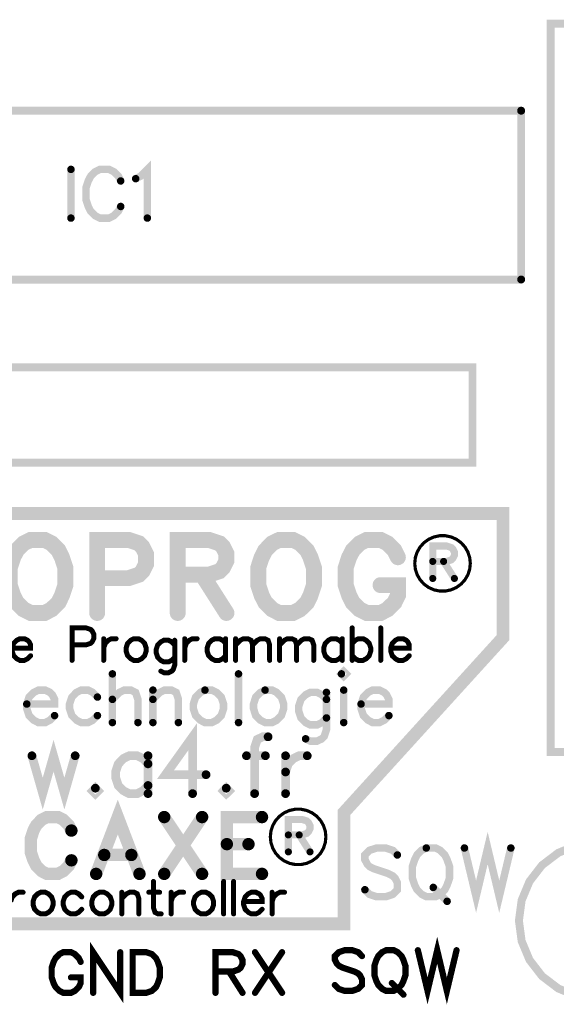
# Model space of a CAD drawing. Extents: x -4 to 99, y -4 to 139.
# Tile 5 of 14: x 45 to 62, y 26 to 57. Entities that reach past the tile are written whole.
import ezdxf

# ---------------------------------------------------------------- set-up
doc = ezdxf.new("R2010")
doc.units = 0
doc.layers.add('Top_Silk', color=2, linetype='CONTINUOUS')

msp = doc.modelspace()

# ---------------------------------------------------------------- linework, layer by layer
at = {"layer": 'Top_Silk', "linetype": 'CONTINUOUS'}
for points, const_width in [([(61.5, 33.8), (64.5, 33.8), (64.5, 56.7), (61.5, 56.7), (61.5, 33.8)], 0.25), ([(34.3803, 53.9644), (60.57, 53.9644)], 0.25), ([(60.57, 48.6563), (60.57, 53.9644)], 0.25), ([(48.4547, 51.8257), (48.6013, 51.8998), (48.8203, 52.1171), (48.8203, 50.5875)], 0.2353), ([(46.4202, 52.1188), (46.4202, 50.5875)], 0.2353), ([(47.9841, 51.7549), (47.9117, 51.8998), (47.7651, 52.0464), (47.6202, 52.1188), (47.3288, 52.1188), (47.1822, 52.0464), (47.0374, 51.8998), (46.9632, 51.7549), (46.8908, 51.5359), (46.8908, 51.1704), (46.9632, 50.953), (47.0374, 50.8065), (47.1822, 50.6616), (47.3288, 50.5875), (47.6202, 50.5875), (47.7651, 50.6616), (47.9117, 50.8065), (47.9841, 50.953)], 0.2353), ([(34.3803, 48.6563), (60.57, 48.6563)], 0.25), ([(36.14, 45.9), (59.04, 45.9), (59.04, 42.9), (36.14, 42.9), (36.14, 45.9)], 0.25), ([(35, 41.3), (60, 41.3), (60, 37.4), (55, 31.9), (55, 28.4), (40, 28.4), (40, 31.9), (35, 37.4), (35, 41.3)], 0.4), ([(45.153, 40.4708), (44.9331, 40.3622), (44.7158, 40.1423), (44.6046, 39.925), (44.496, 39.5965), (44.496, 39.0482), (44.6046, 38.7222), (44.7158, 38.5023), (44.9331, 38.285), (45.153, 38.1738), (45.5901, 38.1738), (45.8074, 38.285), (46.0273, 38.5023), (46.1359, 38.7222), (46.2446, 39.0482), (46.2446, 39.5965), (46.1359, 39.925), (46.0273, 40.1423), (45.8074, 40.3622), (45.5901, 40.4708), (45.153, 40.4708)], 0.5), ([(47.2446, 39.268), (48.2301, 39.268), (48.5561, 39.3767), (48.6672, 39.4878), (48.7759, 39.7052), (48.7759, 40.0337), (48.6672, 40.251), (48.5561, 40.3622), (48.2301, 40.4708), (47.2446, 40.4708), (47.2446, 38.1738)], 0.5), ([(49.7759, 39.3767), (50.7589, 39.3767), (51.0874, 39.4878), (51.1986, 39.5965), (51.3072, 39.8138), (51.3072, 40.0337), (51.1986, 40.251), (51.0874, 40.3622), (50.7589, 40.4708), (49.7759, 40.4708), (49.7759, 38.1738)], 0.5), ([(52.9642, 40.4708), (52.7444, 40.3622), (52.5271, 40.1423), (52.4159, 39.925), (52.3072, 39.5965), (52.3072, 39.0482), (52.4159, 38.7222), (52.5271, 38.5023), (52.7444, 38.285), (52.9642, 38.1738), (53.4014, 38.1738), (53.6187, 38.285), (53.8385, 38.5023), (53.9472, 38.7222), (54.0558, 39.0482), (54.0558, 39.5965), (53.9472, 39.925), (53.8385, 40.1423), (53.6187, 40.3622), (53.4014, 40.4708), (52.9642, 40.4708)], 0.5), ([(56.6958, 39.925), (56.5872, 40.1423), (56.3673, 40.3622), (56.15, 40.4708), (55.7128, 40.4708), (55.493, 40.3622), (55.2757, 40.1423), (55.1645, 39.925), (55.0558, 39.5965), (55.0558, 39.0482), (55.1645, 38.7222), (55.2757, 38.5023), (55.493, 38.285), (55.7128, 38.1738), (56.15, 38.1738), (56.3673, 38.285), (56.5872, 38.5023), (56.6958, 38.7222), (56.6958, 39.0482), (56.15, 39.0482)], 0.5), ([(58.9719, 39.7321), (58.9528, 39.9139), (58.8964, 40.0877), (58.8051, 40.2459), (58.683, 40.3817), (58.5353, 40.4891), (58.3685, 40.5635), (58.19, 40.6014), (58.0074, 40.6014), (57.8289, 40.5635), (57.6621, 40.4891), (57.5144, 40.3817), (57.3923, 40.2459), (57.301, 40.0877), (57.2446, 39.9139), (57.2255, 39.7321), (57.2446, 39.5504), (57.301, 39.3766), (57.3923, 39.2184), (57.5144, 39.0826), (57.6621, 38.9751), (57.8289, 38.9008), (58.0074, 38.8628), (58.19, 38.8628), (58.3685, 38.9008), (58.5353, 38.9751), (58.683, 39.0826), (58.8051, 39.2184), (58.8964, 39.3766), (58.9528, 39.5504), (58.9719, 39.7321)], 0.1), ([(57.7918, 39.793), (58.2287, 39.793), (58.3747, 39.8424), (58.4241, 39.8907), (58.4724, 39.9873), (58.4724, 40.085), (58.4241, 40.1816), (58.3747, 40.231), (58.2287, 40.2793), (57.7918, 40.2793), (57.7918, 39.2584)], 0.2222), ([(50.5416, 39.3767), (51.3072, 38.1738)], 0.5), ([(58.1321, 39.793), (58.4724, 39.2584)], 0.2222), ([(46.4546, 37.1695), (46.8926, 37.1695), (47.0375, 37.2178), (47.0869, 37.2672), (47.1352, 37.3638), (47.1352, 37.5098), (47.0869, 37.6064), (47.0375, 37.6558), (46.8926, 37.7041), (46.4546, 37.7041), (46.4546, 36.6832)], 0.1569), ([(55.2597, 37.7041), (55.2597, 36.6832)], 0.1569), ([(56.1563, 37.7041), (56.1563, 36.6832)], 0.1569), ([(44.5705, 37.0718), (45.1533, 37.0718), (45.1533, 37.1695), (45.105, 37.2672), (45.0567, 37.3155), (44.959, 37.3638), (44.813, 37.3638), (44.7165, 37.3155), (44.6187, 37.2178), (44.5705, 37.0718), (44.5705, 36.9752), (44.6187, 36.8292), (44.7165, 36.7326), (44.813, 36.6832), (44.959, 36.6832), (45.0567, 36.7326), (45.1533, 36.8292)], 0.1569), ([(47.4489, 37.3638), (47.4489, 36.6832)], 0.1569), ([(47.4489, 37.0718), (47.4984, 37.2178), (47.5949, 37.3155), (47.6926, 37.3638), (47.8386, 37.3638)], 0.1569), ([(48.395, 37.3638), (48.2984, 37.3155), (48.2007, 37.2178), (48.1524, 37.0718), (48.1524, 36.9752), (48.2007, 36.8292), (48.2984, 36.7326), (48.395, 36.6832), (48.541, 36.6832), (48.6387, 36.7326), (48.7352, 36.8292), (48.7847, 36.9752), (48.7847, 37.0718), (48.7352, 37.2178), (48.6387, 37.3155), (48.541, 37.3638), (48.395, 37.3638)], 0.1569), ([(49.6813, 37.1695), (49.5847, 37.2661), (49.487, 37.3155), (49.341, 37.3155), (49.2444, 37.2661), (49.1467, 37.1695), (49.0984, 37.0235), (49.0984, 36.9258), (49.1467, 36.7809), (49.2444, 36.6832), (49.341, 36.6349), (49.487, 36.6349), (49.5847, 36.6832), (49.6813, 36.7809)], 0.1569), ([(49.6813, 37.3155), (49.6813, 36.5372), (49.633, 36.3923), (49.5847, 36.3429), (49.487, 36.2946), (49.341, 36.2946), (49.2444, 36.3429)], 0.1569), ([(49.995, 37.3638), (49.995, 36.6832)], 0.1569), ([(49.995, 37.0718), (50.0444, 37.2178), (50.141, 37.3155), (50.2387, 37.3638), (50.3847, 37.3638)], 0.1569), ([(51.2813, 37.2178), (51.1847, 37.3155), (51.087, 37.3638), (50.9421, 37.3638), (50.8444, 37.3155), (50.7478, 37.2178), (50.6984, 37.0718), (50.6984, 36.9752), (50.7478, 36.8292), (50.8444, 36.7326), (50.9421, 36.6832), (51.087, 36.6832), (51.1847, 36.7326), (51.2813, 36.8292)], 0.1569), ([(51.2813, 37.3638), (51.2813, 36.6832)], 0.1569), ([(51.595, 37.3638), (51.595, 36.6832)], 0.1569), ([(51.595, 37.1695), (51.741, 37.3155), (51.8387, 37.3638), (51.9836, 37.3638), (52.0813, 37.3155), (52.1296, 37.1695), (52.1296, 36.6832)], 0.1569), ([(52.1296, 37.1695), (52.2756, 37.3155), (52.3733, 37.3638), (52.5182, 37.3638), (52.6159, 37.3155), (52.6653, 37.1695), (52.6653, 36.6832)], 0.1569), ([(52.979, 37.3638), (52.979, 36.6832)], 0.1569), ([(52.979, 37.1695), (53.125, 37.3155), (53.2227, 37.3638), (53.3676, 37.3638), (53.4653, 37.3155), (53.5136, 37.1695), (53.5136, 36.6832)], 0.1569), ([(53.5136, 37.1695), (53.6596, 37.3155), (53.7573, 37.3638), (53.9022, 37.3638), (53.9999, 37.3155), (54.0493, 37.1695), (54.0493, 36.6832)], 0.1569), ([(54.9459, 37.2178), (54.8494, 37.3155), (54.7516, 37.3638), (54.6068, 37.3638), (54.5091, 37.3155), (54.4125, 37.2178), (54.3631, 37.0718), (54.3631, 36.9752), (54.4125, 36.8292), (54.5091, 36.7326), (54.6068, 36.6832), (54.7516, 36.6832), (54.8494, 36.7326), (54.9459, 36.8292)], 0.1569), ([(54.9459, 37.3638), (54.9459, 36.6832)], 0.1569), ([(55.2597, 37.2178), (55.3574, 37.3155), (55.454, 37.3638), (55.6, 37.3638), (55.6965, 37.3155), (55.7942, 37.2178), (55.8425, 37.0718), (55.8425, 36.9752), (55.7942, 36.8292), (55.6965, 36.7326), (55.6, 36.6832), (55.454, 36.6832), (55.3574, 36.7326), (55.2597, 36.8292)], 0.1569), ([(56.47, 37.0718), (57.0529, 37.0718), (57.0529, 37.1695), (57.0046, 37.2672), (56.9563, 37.3155), (56.8586, 37.3638), (56.7126, 37.3638), (56.616, 37.3155), (56.5183, 37.2178), (56.47, 37.0718), (56.47, 36.9752), (56.5183, 36.8292), (56.616, 36.7326), (56.7126, 36.6832), (56.8586, 36.6832), (56.9563, 36.7326), (57.0529, 36.8292)], 0.1569), ([(47.7228, 36.2588), (47.7228, 34.7275)], 0.2353), ([(51.6868, 36.2588), (51.6868, 34.7275)], 0.2353), ([(54.9213, 36.2588), (54.9937, 36.1864), (55.0679, 36.2588), (54.9937, 36.3329), (54.9213, 36.2588)], 0.2353), ([(45.0313, 35.3104), (45.9056, 35.3104), (45.9056, 35.4569), (45.8332, 35.6035), (45.7608, 35.6759), (45.6142, 35.7484), (45.3952, 35.7484), (45.2503, 35.6759), (45.1038, 35.5294), (45.0313, 35.3104), (45.0313, 35.1655), (45.1038, 34.9465), (45.2503, 34.8016), (45.3952, 34.7275), (45.6142, 34.7275), (45.7608, 34.8016), (45.9056, 34.9465)], 0.2353), ([(47.2522, 35.5294), (47.1057, 35.6759), (46.9591, 35.7484), (46.7418, 35.7484), (46.5952, 35.6759), (46.4504, 35.5294), (46.3762, 35.3104), (46.3762, 35.1655), (46.4504, 34.9465), (46.5952, 34.8016), (46.7418, 34.7275), (46.9591, 34.7275), (47.1057, 34.8016), (47.2522, 34.9465)], 0.2353), ([(47.7228, 35.4569), (47.9418, 35.6759), (48.0884, 35.7484), (48.3074, 35.7484), (48.4523, 35.6759), (48.5247, 35.4569), (48.5247, 34.7275)], 0.2353), ([(48.9953, 35.7484), (48.9953, 34.7275)], 0.2353), ([(48.9953, 35.4569), (49.2143, 35.6759), (49.3609, 35.7484), (49.5782, 35.7484), (49.7247, 35.6759), (49.7972, 35.4569), (49.7972, 34.7275)], 0.2353), ([(50.6316, 35.7484), (50.4868, 35.6759), (50.3402, 35.5294), (50.2678, 35.3104), (50.2678, 35.1655), (50.3402, 34.9465), (50.4868, 34.8016), (50.6316, 34.7275), (50.8506, 34.7275), (50.9972, 34.8016), (51.1421, 34.9465), (51.2162, 35.1655), (51.2162, 35.3104), (51.1421, 35.5294), (50.9972, 35.6759), (50.8506, 35.7484), (50.6316, 35.7484)], 0.2353), ([(52.5212, 35.7484), (52.3764, 35.6759), (52.2298, 35.5294), (52.1574, 35.3104), (52.1574, 35.1655), (52.2298, 34.9465), (52.3764, 34.8016), (52.5212, 34.7275), (52.7402, 34.7275), (52.8868, 34.8016), (53.0317, 34.9465), (53.1058, 35.1655), (53.1058, 35.3104), (53.0317, 35.5294), (52.8868, 35.6759), (52.7402, 35.7484), (52.5212, 35.7484)], 0.2353), ([(54.4507, 35.4569), (54.3058, 35.6018), (54.1593, 35.6759), (53.9403, 35.6759), (53.7954, 35.6018), (53.6488, 35.4569), (53.5764, 35.2379), (53.5764, 35.0914), (53.6488, 34.874), (53.7954, 34.7275), (53.9403, 34.655), (54.1593, 34.655), (54.3058, 34.7275), (54.4507, 34.874)], 0.2353), ([(54.4507, 35.6759), (54.4507, 34.5085), (54.3783, 34.2912), (54.3058, 34.217), (54.1593, 34.1446), (53.9403, 34.1446), (53.7954, 34.217)], 0.2353), ([(54.9937, 35.7484), (54.9937, 34.7275)], 0.2353), ([(55.5385, 35.3104), (56.4128, 35.3104), (56.4128, 35.4569), (56.3403, 35.6035), (56.2679, 35.6759), (56.1213, 35.7484), (55.9023, 35.7484), (55.7575, 35.6759), (55.6109, 35.5294), (55.5385, 35.3104), (55.5385, 35.1655), (55.6109, 34.9465), (55.7575, 34.8016), (55.9023, 34.7275), (56.1213, 34.7275), (56.2679, 34.8016), (56.4128, 34.9465)], 0.2353), ([(50.242, 32.4939), (50.242, 34.2785), (49.391, 33.0894), (50.6665, 33.0894)], 0.2745), ([(52.6156, 34.2804), (52.4466, 34.2804), (52.2756, 34.1959), (52.1911, 33.9404), (52.1911, 32.4939)], 0.2745), ([(45.1929, 33.6849), (45.5329, 32.4939), (45.8729, 33.6849), (46.2129, 32.4939), (46.5529, 33.6849)], 0.2745), ([(48.842, 33.4294), (48.673, 33.6004), (48.502, 33.6849), (48.2484, 33.6849), (48.0775, 33.6004), (47.9084, 33.4294), (47.822, 33.1739), (47.822, 33.0049), (47.9084, 32.7494), (48.0775, 32.5804), (48.2484, 32.4939), (48.502, 32.4939), (48.673, 32.5804), (48.842, 32.7494)], 0.2745), ([(48.842, 33.6849), (48.842, 32.4939)], 0.2745), ([(51.9356, 33.6849), (52.5311, 33.6849)], 0.2745), ([(53.1646, 33.6849), (53.1646, 32.4939)], 0.2745), ([(53.1646, 33.1739), (53.2511, 33.4294), (53.4201, 33.6004), (53.5911, 33.6849), (53.8466, 33.6849)], 0.2745), ([(47.1865, 32.6649), (47.102, 32.5784), (47.1865, 32.4939), (47.2729, 32.5784), (47.1865, 32.6649)], 0.2745), ([(51.3001, 32.6649), (51.2156, 32.5784), (51.3001, 32.4939), (51.3866, 32.5784), (51.3001, 32.6649)], 0.2745), ([(48.5736, 29.9703), (47.8916, 31.7568), (47.2116, 29.9703)], 0.3889), ([(46.4338, 31.3323), (46.3493, 31.5013), (46.1783, 31.6723), (46.0093, 31.7568), (45.6693, 31.7568), (45.4983, 31.6723), (45.3293, 31.5013), (45.2428, 31.3323), (45.1583, 31.0768), (45.1583, 30.6503), (45.2428, 30.3968), (45.3293, 30.2258), (45.4983, 30.0568), (45.6693, 29.9703), (46.0093, 29.9703), (46.1783, 30.0568), (46.3493, 30.2258), (46.4338, 30.3968)], 0.3889), ([(49.3514, 31.7568), (50.5424, 29.9703)], 0.3889), ([(50.5424, 31.7568), (49.3514, 29.9703)], 0.3889), ([(52.4247, 31.7568), (51.3202, 31.7568), (51.3202, 29.9703), (52.4247, 29.9703)], 0.3889), ([(54.433, 31.1339), (54.4139, 31.3157), (54.3575, 31.4895), (54.2662, 31.6477), (54.1441, 31.7835), (53.9964, 31.8909), (53.8296, 31.9653), (53.6511, 32.0032), (53.4685, 32.0032), (53.29, 31.9653), (53.1232, 31.8909), (52.9755, 31.7835), (52.8534, 31.6477), (52.7621, 31.4895), (52.7057, 31.3157), (52.6866, 31.1339), (52.7057, 30.9522), (52.7621, 30.7784), (52.8534, 30.6202), (52.9755, 30.4844), (53.1232, 30.3769), (53.29, 30.3026), (53.4685, 30.2646), (53.6511, 30.2646), (53.8296, 30.3026), (53.9964, 30.3769), (54.1441, 30.4844), (54.2662, 30.6202), (54.3575, 30.7784), (54.4139, 30.9522), (54.433, 31.1339)], 0.1), ([(53.2529, 31.1948), (53.6898, 31.1948), (53.8358, 31.2442), (53.8852, 31.2925), (53.9335, 31.3891), (53.9335, 31.4868), (53.8852, 31.5834), (53.8358, 31.6328), (53.6898, 31.6811), (53.2529, 31.6811), (53.2529, 30.6602)], 0.2222), ([(53.5932, 31.1948), (53.9335, 30.6602)], 0.2222), ([(58.7878, 30.7842), (59.1533, 29.2529), (59.5172, 30.7842), (59.8811, 29.2529), (60.2466, 30.7842)], 0.2353), ([(51.3202, 30.9058), (52.0002, 30.9058)], 0.3889), ([(65.1, 29.6997), (64.7142, 30.216), (64.2073, 30.6141), (63.6144, 30.8667), (62.9761, 30.9564), (62.3365, 30.8769), (61.7396, 30.6339), (61.2264, 30.2439), (60.8324, 29.7339), (60.5846, 29.1389), (60.5, 28.5), (60.5846, 27.8611), (60.8324, 27.2661), (61.2264, 26.7561), (61.7396, 26.3661), (62.3365, 26.1231), (62.9761, 26.0436), (63.6144, 26.1333), (64.2073, 26.3859), (64.7142, 26.784), (65.1, 27.3003)], 0.25), ([(47.4671, 30.5658), (48.3181, 30.5658)], 0.3889), ([(56.6792, 30.5652), (56.5343, 30.7117), (56.3153, 30.7842), (56.0238, 30.7842), (55.8048, 30.7117), (55.6583, 30.5652), (55.6583, 30.4203), (55.7324, 30.2737), (55.8048, 30.2013), (55.9497, 30.1289), (56.3877, 29.9823), (56.5343, 29.9099), (56.6067, 29.8357), (56.6792, 29.6909), (56.6792, 29.4719), (56.5343, 29.327), (56.3153, 29.2529), (56.0238, 29.2529), (55.8048, 29.327), (55.6583, 29.4719)], 0.2353), ([(57.5877, 30.7842), (57.4429, 30.7134), (57.2963, 30.5669), (57.2239, 30.4203), (57.1497, 30.2013), (57.1497, 29.8374), (57.2239, 29.6184), (57.2963, 29.4735), (57.4429, 29.327), (57.5877, 29.2545), (57.8792, 29.2545), (58.0257, 29.327), (58.1706, 29.4735), (58.2431, 29.6184), (58.3172, 29.8374), (58.3172, 30.2013), (58.2431, 30.4203), (58.1706, 30.5669), (58.0257, 30.7134), (57.8792, 30.7842), (57.5877, 30.7842)], 0.2353), ([(49.0129, 29.7324), (49.0129, 28.9058), (49.0612, 28.761), (49.1589, 28.7116), (49.2555, 28.7116)], 0.1569), ([(51.2187, 29.7324), (51.2187, 28.7116)], 0.1569), ([(51.5324, 29.7324), (51.5324, 28.7116)], 0.1569), ([(44.5254, 29.1001), (44.5748, 29.2461), (44.6714, 29.3438), (44.7691, 29.3921), (44.9151, 29.3921)], 0.1569), ([(45.4714, 29.3921), (45.3748, 29.3438), (45.2771, 29.2461), (45.2288, 29.1001), (45.2288, 29.0036), (45.2771, 28.8576), (45.3748, 28.761), (45.4714, 28.7116), (45.6174, 28.7116), (45.7151, 28.761), (45.8117, 28.8576), (45.8611, 29.0036), (45.8611, 29.1001), (45.8117, 29.2461), (45.7151, 29.3438), (45.6174, 29.3921), (45.4714, 29.3921)], 0.1569), ([(46.7589, 29.2461), (46.6612, 29.3438), (46.5634, 29.3921), (46.4186, 29.3921), (46.3209, 29.3438), (46.2243, 29.2461), (46.1749, 29.1001), (46.1749, 29.0036), (46.2243, 28.8576), (46.3209, 28.761), (46.4186, 28.7116), (46.5634, 28.7116), (46.6612, 28.761), (46.7589, 28.8576)], 0.1569), ([(47.3152, 29.3921), (47.2186, 29.3438), (47.1209, 29.2461), (47.0726, 29.1001), (47.0726, 29.0036), (47.1209, 28.8576), (47.2186, 28.761), (47.3152, 28.7116), (47.4612, 28.7116), (47.5589, 28.761), (47.6555, 28.8576), (47.7049, 29.0036), (47.7049, 29.1001), (47.6555, 29.2461), (47.5589, 29.3438), (47.4612, 29.3921), (47.3152, 29.3921)], 0.1569), ([(48.0186, 29.3921), (48.0186, 28.7116)], 0.1569), ([(48.0186, 29.1978), (48.1646, 29.3438), (48.2623, 29.3921), (48.4072, 29.3921), (48.5049, 29.3438), (48.5532, 29.1978), (48.5532, 28.7116)], 0.1569), ([(48.8669, 29.3921), (49.2072, 29.3921)], 0.1569), ([(49.5692, 29.3921), (49.5692, 28.7116)], 0.1569), ([(49.5692, 29.1001), (49.6186, 29.2461), (49.7152, 29.3438), (49.8129, 29.3921), (49.9589, 29.3921)], 0.1569), ([(50.5152, 29.3921), (50.4187, 29.3438), (50.3209, 29.2461), (50.2727, 29.1001), (50.2727, 29.0036), (50.3209, 28.8576), (50.4187, 28.761), (50.5152, 28.7116), (50.6612, 28.7116), (50.7589, 28.761), (50.8555, 28.8576), (50.9049, 29.0036), (50.9049, 29.1001), (50.8555, 29.2461), (50.7589, 29.3438), (50.6612, 29.3921), (50.5152, 29.3921)], 0.1569), ([(51.8461, 29.1001), (52.429, 29.1001), (52.429, 29.1978), (52.3807, 29.2956), (52.3324, 29.3438), (52.2347, 29.3921), (52.0887, 29.3921), (51.9921, 29.3438), (51.8944, 29.2461), (51.8461, 29.1001), (51.8461, 29.0036), (51.8944, 28.8576), (51.9921, 28.761), (52.0887, 28.7116), (52.2347, 28.7116), (52.3324, 28.761), (52.429, 28.8576)], 0.1569), ([(52.7427, 29.3921), (52.7427, 28.7116)], 0.1569), ([(52.7427, 29.1001), (52.7921, 29.2461), (52.8887, 29.3438), (52.9864, 29.3921), (53.1324, 29.3921)], 0.1569), ([(57.8067, 29.546), (58.2431, 29.108)], 0.2353), ([(57.3237, 27.5697), (57.6283, 26.2936), (57.9315, 27.5697), (58.2348, 26.2936), (58.5394, 27.5697)], 0.1961), ([(46.7258, 27.2042), (46.6654, 27.3249), (46.5433, 27.4471), (46.4226, 27.5074), (46.1797, 27.5074), (46.0576, 27.4471), (45.9368, 27.3249), (45.8751, 27.2042), (45.8147, 27.0217), (45.8147, 26.7171), (45.8751, 26.536), (45.9368, 26.4138), (46.0576, 26.2931), (46.1797, 26.2313), (46.4226, 26.2313), (46.5433, 26.2931), (46.6654, 26.4138), (46.7258, 26.536), (46.7258, 26.7171), (46.4226, 26.7171)], 0.1961), ([(47.9687, 27.5074), (47.9687, 26.2313), (47.118, 27.5074), (47.118, 26.2313)], 0.1961), ([(48.3608, 27.5074), (48.3608, 26.2313), (48.7862, 26.2313), (48.9687, 26.2931), (49.0908, 26.4138), (49.1512, 26.536), (49.2116, 26.7171), (49.2116, 27.0217), (49.1512, 27.2042), (49.0908, 27.3249), (48.9687, 27.4471), (48.7862, 27.5074), (48.3608, 27.5074)], 0.1961), ([(50.9619, 26.9), (51.508, 26.9), (51.6905, 26.9617), (51.7523, 27.0221), (51.8127, 27.1428), (51.8127, 27.265), (51.7523, 27.3857), (51.6905, 27.4475), (51.508, 27.5078), (50.9619, 27.5078), (50.9619, 26.2317)], 0.1961), ([(52.2048, 27.5078), (53.0556, 26.2317)], 0.1961), ([(53.0556, 27.5078), (52.2048, 26.2317)], 0.1961), ([(55.5665, 27.3872), (55.4458, 27.5094), (55.2633, 27.5697), (55.0204, 27.5697), (54.8379, 27.5094), (54.7158, 27.3872), (54.7158, 27.2665), (54.7775, 27.1444), (54.8379, 27.084), (54.9586, 27.0236), (55.3236, 26.9015), (55.4458, 26.8411), (55.5061, 26.7794), (55.5665, 26.6586), (55.5665, 26.4761), (55.4458, 26.3554), (55.2633, 26.2936), (55.0204, 26.2936), (54.8379, 26.3554), (54.7158, 26.4761)], 0.1961), ([(56.3237, 27.5697), (56.2029, 27.5108), (56.0808, 27.3886), (56.0204, 27.2665), (55.9587, 27.084), (55.9587, 26.7808), (56.0204, 26.5983), (56.0808, 26.4775), (56.2029, 26.3554), (56.3237, 26.295), (56.5665, 26.295), (56.6887, 26.3554), (56.8094, 26.4775), (56.8698, 26.5983), (56.9315, 26.7808), (56.9315, 27.084), (56.8698, 27.2665), (56.8094, 27.3886), (56.6887, 27.5108), (56.5665, 27.5697), (56.3237, 27.5697)], 0.1961), ([(51.3873, 26.9), (51.8127, 26.2317)], 0.1961), ([(56.5062, 26.5379), (56.8698, 26.1729)], 0.1961)]:
    msp.add_lwpolyline(points, dxfattribs=dict(at, const_width=const_width))
for points, const_width in [([(60.5075, 53.9644, 1), (60.6325, 53.9644, 1), (60.5075, 53.9644, 1)], 0.125), ([(60.5075, 53.9644, 1), (60.6325, 53.9644, 1), (60.5075, 53.9644, 1)], 0.125), ([(46.3614, 52.1188, 1), (46.479, 52.1188, 1), (46.3614, 52.1188, 1)], 0.1176), ([(47.9253, 51.7549, 1), (48.0429, 51.7549, 1), (47.9253, 51.7549, 1)], 0.1176), ([(48.3959, 51.8257, 1), (48.5135, 51.8257, 1), (48.3959, 51.8257, 1)], 0.1176), ([(47.9253, 50.953, 1), (48.0429, 50.953, 1), (47.9253, 50.953, 1)], 0.1176), ([(46.3614, 50.5875, 1), (46.479, 50.5875, 1), (46.3614, 50.5875, 1)], 0.1176), ([(48.7614, 50.5875, 1), (48.8791, 50.5875, 1), (48.7614, 50.5875, 1)], 0.1176), ([(60.5075, 48.6563, 1), (60.6325, 48.6563, 1), (60.5075, 48.6563, 1)], 0.125), ([(60.5075, 48.6563, 1), (60.6325, 48.6563, 1), (60.5075, 48.6563, 1)], 0.125), ([(45.028, 40.4708, 1), (45.278, 40.4708, 1), (45.028, 40.4708, 1)], 0.25), ([(52.8392, 40.4708, 1), (53.0892, 40.4708, 1), (52.8392, 40.4708, 1)], 0.25), ([(56.5708, 39.925, 1), (56.8208, 39.925, 1), (56.5708, 39.925, 1)], 0.25), ([(49.6509, 39.3767, 1), (49.9009, 39.3767, 1), (49.6509, 39.3767, 1)], 0.25), ([(50.4166, 39.3767, 1), (50.6666, 39.3767, 1), (50.4166, 39.3767, 1)], 0.25), ([(57.7363, 39.793, 1), (57.8474, 39.793, 1), (57.7363, 39.793, 1)], 0.1111), ([(58.0766, 39.793, 1), (58.1877, 39.793, 1), (58.0766, 39.793, 1)], 0.1111), ([(47.1196, 39.268, 1), (47.3696, 39.268, 1), (47.1196, 39.268, 1)], 0.25), ([(57.7363, 39.2584, 1), (57.8474, 39.2584, 1), (57.7363, 39.2584, 1)], 0.1111), ([(58.4169, 39.2584, 1), (58.528, 39.2584, 1), (58.4169, 39.2584, 1)], 0.1111), ([(56.025, 39.0482, 1), (56.275, 39.0482, 1), (56.025, 39.0482, 1)], 0.25), ([(47.1196, 38.1738, 1), (47.3696, 38.1738, 1), (47.1196, 38.1738, 1)], 0.25), ([(49.6509, 38.1738, 1), (49.9009, 38.1738, 1), (49.6509, 38.1738, 1)], 0.25), ([(51.1822, 38.1738, 1), (51.4322, 38.1738, 1), (51.1822, 38.1738, 1)], 0.25), ([(55.2204, 37.7041, 1), (55.2989, 37.7041, 1), (55.2204, 37.7041, 1)], 0.0784), ([(56.117, 37.7041, 1), (56.1955, 37.7041, 1), (56.117, 37.7041, 1)], 0.0784), ([(46.4154, 37.1695, 1), (46.4938, 37.1695, 1), (46.4154, 37.1695, 1)], 0.0784), ([(47.4097, 37.3638, 1), (47.4882, 37.3638, 1), (47.4097, 37.3638, 1)], 0.0784), ([(47.4097, 37.0718, 1), (47.4882, 37.0718, 1), (47.4097, 37.0718, 1)], 0.0784), ([(47.7994, 37.3638, 1), (47.8779, 37.3638, 1), (47.7994, 37.3638, 1)], 0.0784), ([(48.3557, 37.3638, 1), (48.4342, 37.3638, 1), (48.3557, 37.3638, 1)], 0.0784), ([(49.642, 37.3155, 1), (49.7205, 37.3155, 1), (49.642, 37.3155, 1)], 0.0784), ([(49.642, 37.1695, 1), (49.7205, 37.1695, 1), (49.642, 37.1695, 1)], 0.0784), ([(49.9558, 37.3638, 1), (50.0342, 37.3638, 1), (49.9558, 37.3638, 1)], 0.0784), ([(49.9558, 37.0718, 1), (50.0342, 37.0718, 1), (49.9558, 37.0718, 1)], 0.0784), ([(50.3455, 37.3638, 1), (50.4239, 37.3638, 1), (50.3455, 37.3638, 1)], 0.0784), ([(51.2421, 37.3638, 1), (51.3205, 37.3638, 1), (51.2421, 37.3638, 1)], 0.0784), ([(51.2421, 37.2178, 1), (51.3205, 37.2178, 1), (51.2421, 37.2178, 1)], 0.0784), ([(51.5558, 37.3638, 1), (51.6342, 37.3638, 1), (51.5558, 37.3638, 1)], 0.0784), ([(51.5558, 37.1695, 1), (51.6342, 37.1695, 1), (51.5558, 37.1695, 1)], 0.0784), ([(52.0904, 37.1695, 1), (52.1688, 37.1695, 1), (52.0904, 37.1695, 1)], 0.0784), ([(52.9398, 37.3638, 1), (53.0183, 37.3638, 1), (52.9398, 37.3638, 1)], 0.0784), ([(52.9398, 37.1695, 1), (53.0183, 37.1695, 1), (52.9398, 37.1695, 1)], 0.0784), ([(53.4744, 37.1695, 1), (53.5528, 37.1695, 1), (53.4744, 37.1695, 1)], 0.0784), ([(54.9067, 37.3638, 1), (54.9852, 37.3638, 1), (54.9067, 37.3638, 1)], 0.0784), ([(54.9067, 37.2178, 1), (54.9852, 37.2178, 1), (54.9067, 37.2178, 1)], 0.0784), ([(55.2204, 37.2178, 1), (55.2989, 37.2178, 1), (55.2204, 37.2178, 1)], 0.0784), ([(56.4308, 37.0718, 1), (56.5092, 37.0718, 1), (56.4308, 37.0718, 1)], 0.0784), ([(45.1141, 36.8292, 1), (45.1925, 36.8292, 1), (45.1141, 36.8292, 1)], 0.0784), ([(49.642, 36.7809, 1), (49.7205, 36.7809, 1), (49.642, 36.7809, 1)], 0.0784), ([(51.2421, 36.8292, 1), (51.3205, 36.8292, 1), (51.2421, 36.8292, 1)], 0.0784), ([(54.9067, 36.8292, 1), (54.9852, 36.8292, 1), (54.9067, 36.8292, 1)], 0.0784), ([(55.2204, 36.8292, 1), (55.2989, 36.8292, 1), (55.2204, 36.8292, 1)], 0.0784), ([(57.0137, 36.8292, 1), (57.0921, 36.8292, 1), (57.0137, 36.8292, 1)], 0.0784), ([(46.4154, 36.6832, 1), (46.4938, 36.6832, 1), (46.4154, 36.6832, 1)], 0.0784), ([(47.4097, 36.6832, 1), (47.4882, 36.6832, 1), (47.4097, 36.6832, 1)], 0.0784), ([(49.9558, 36.6832, 1), (50.0342, 36.6832, 1), (49.9558, 36.6832, 1)], 0.0784), ([(51.2421, 36.6832, 1), (51.3205, 36.6832, 1), (51.2421, 36.6832, 1)], 0.0784), ([(51.5558, 36.6832, 1), (51.6342, 36.6832, 1), (51.5558, 36.6832, 1)], 0.0784), ([(52.0904, 36.6832, 1), (52.1688, 36.6832, 1), (52.0904, 36.6832, 1)], 0.0784), ([(52.6261, 36.6832, 1), (52.7045, 36.6832, 1), (52.6261, 36.6832, 1)], 0.0784), ([(52.9398, 36.6832, 1), (53.0183, 36.6832, 1), (52.9398, 36.6832, 1)], 0.0784), ([(53.4744, 36.6832, 1), (53.5528, 36.6832, 1), (53.4744, 36.6832, 1)], 0.0784), ([(54.0101, 36.6832, 1), (54.0885, 36.6832, 1), (54.0101, 36.6832, 1)], 0.0784), ([(54.9067, 36.6832, 1), (54.9852, 36.6832, 1), (54.9067, 36.6832, 1)], 0.0784), ([(55.2204, 36.6832, 1), (55.2989, 36.6832, 1), (55.2204, 36.6832, 1)], 0.0784), ([(56.117, 36.6832, 1), (56.1955, 36.6832, 1), (56.117, 36.6832, 1)], 0.0784), ([(47.664, 36.2588, 1), (47.7816, 36.2588, 1), (47.664, 36.2588, 1)], 0.1176), ([(49.2052, 36.3429, 1), (49.2836, 36.3429, 1), (49.2052, 36.3429, 1)], 0.0784), ([(51.628, 36.2588, 1), (51.7456, 36.2588, 1), (51.628, 36.2588, 1)], 0.1176), ([(54.8625, 36.2588, 1), (54.9801, 36.2588, 1), (54.8625, 36.2588, 1)], 0.1176), ([(47.1934, 35.5294, 1), (47.3111, 35.5294, 1), (47.1934, 35.5294, 1)], 0.1176), ([(48.9365, 35.7484, 1), (49.0541, 35.7484, 1), (48.9365, 35.7484, 1)], 0.1176), ([(50.5728, 35.7484, 1), (50.6905, 35.7484, 1), (50.5728, 35.7484, 1)], 0.1176), ([(52.4624, 35.7484, 1), (52.5801, 35.7484, 1), (52.4624, 35.7484, 1)], 0.1176), ([(54.3919, 35.6759, 1), (54.5095, 35.6759, 1), (54.3919, 35.6759, 1)], 0.1176), ([(54.9349, 35.7484, 1), (55.0526, 35.7484, 1), (54.9349, 35.7484, 1)], 0.1176), ([(44.9725, 35.3104, 1), (45.0902, 35.3104, 1), (44.9725, 35.3104, 1)], 0.1176), ([(47.664, 35.4569, 1), (47.7816, 35.4569, 1), (47.664, 35.4569, 1)], 0.1176), ([(48.9365, 35.4569, 1), (49.0541, 35.4569, 1), (48.9365, 35.4569, 1)], 0.1176), ([(54.3919, 35.4569, 1), (54.5095, 35.4569, 1), (54.3919, 35.4569, 1)], 0.1176), ([(55.4796, 35.3104, 1), (55.5973, 35.3104, 1), (55.4796, 35.3104, 1)], 0.1176), ([(45.8468, 34.9465, 1), (45.9645, 34.9465, 1), (45.8468, 34.9465, 1)], 0.1176), ([(47.1934, 34.9465, 1), (47.3111, 34.9465, 1), (47.1934, 34.9465, 1)], 0.1176), ([(54.3919, 34.874, 1), (54.5095, 34.874, 1), (54.3919, 34.874, 1)], 0.1176), ([(56.3539, 34.9465, 1), (56.4716, 34.9465, 1), (56.3539, 34.9465, 1)], 0.1176), ([(47.664, 34.7275, 1), (47.7816, 34.7275, 1), (47.664, 34.7275, 1)], 0.1176), ([(48.4659, 34.7275, 1), (48.5835, 34.7275, 1), (48.4659, 34.7275, 1)], 0.1176), ([(48.9365, 34.7275, 1), (49.0541, 34.7275, 1), (48.9365, 34.7275, 1)], 0.1176), ([(49.7383, 34.7275, 1), (49.856, 34.7275, 1), (49.7383, 34.7275, 1)], 0.1176), ([(51.628, 34.7275, 1), (51.7456, 34.7275, 1), (51.628, 34.7275, 1)], 0.1176), ([(54.9349, 34.7275, 1), (55.0526, 34.7275, 1), (54.9349, 34.7275, 1)], 0.1176), ([(52.547, 34.2804, 1), (52.6842, 34.2804, 1), (52.547, 34.2804, 1)], 0.1373), ([(53.7366, 34.217, 1), (53.8542, 34.217, 1), (53.7366, 34.217, 1)], 0.1176), ([(45.1243, 33.6849, 1), (45.2615, 33.6849, 1), (45.1243, 33.6849, 1)], 0.1373), ([(46.4843, 33.6849, 1), (46.6216, 33.6849, 1), (46.4843, 33.6849, 1)], 0.1373), ([(48.7734, 33.6849, 1), (48.9106, 33.6849, 1), (48.7734, 33.6849, 1)], 0.1373), ([(51.8669, 33.6849, 1), (52.0042, 33.6849, 1), (51.8669, 33.6849, 1)], 0.1373), ([(52.4625, 33.6849, 1), (52.5997, 33.6849, 1), (52.4625, 33.6849, 1)], 0.1373), ([(53.096, 33.6849, 1), (53.2332, 33.6849, 1), (53.096, 33.6849, 1)], 0.1373), ([(53.778, 33.6849, 1), (53.9152, 33.6849, 1), (53.778, 33.6849, 1)], 0.1373), ([(48.7734, 33.4294, 1), (48.9106, 33.4294, 1), (48.7734, 33.4294, 1)], 0.1373), ([(50.5979, 33.0894, 1), (50.7352, 33.0894, 1), (50.5979, 33.0894, 1)], 0.1373), ([(53.096, 33.1739, 1), (53.2332, 33.1739, 1), (53.096, 33.1739, 1)], 0.1373), ([(48.7734, 32.7494, 1), (48.9106, 32.7494, 1), (48.7734, 32.7494, 1)], 0.1373), ([(47.1178, 32.6649, 1), (47.2551, 32.6649, 1), (47.1178, 32.6649, 1)], 0.1373), ([(48.7734, 32.4939, 1), (48.9106, 32.4939, 1), (48.7734, 32.4939, 1)], 0.1373), ([(50.1734, 32.4939, 1), (50.3107, 32.4939, 1), (50.1734, 32.4939, 1)], 0.1373), ([(51.2315, 32.6649, 1), (51.3687, 32.6649, 1), (51.2315, 32.6649, 1)], 0.1373), ([(52.1224, 32.4939, 1), (52.2597, 32.4939, 1), (52.1224, 32.4939, 1)], 0.1373), ([(53.096, 32.4939, 1), (53.2332, 32.4939, 1), (53.096, 32.4939, 1)], 0.1373), ([(49.2542, 31.7568, 1), (49.4486, 31.7568, 1), (49.2542, 31.7568, 1)], 0.1944), ([(50.4452, 31.7568, 1), (50.6396, 31.7568, 1), (50.4452, 31.7568, 1)], 0.1944), ([(52.3275, 31.7568, 1), (52.522, 31.7568, 1), (52.3275, 31.7568, 1)], 0.1944), ([(46.3366, 31.3323, 1), (46.531, 31.3323, 1), (46.3366, 31.3323, 1)], 0.1944), ([(53.1974, 31.1948, 1), (53.3085, 31.1948, 1), (53.1974, 31.1948, 1)], 0.1111), ([(53.5377, 31.1948, 1), (53.6488, 31.1948, 1), (53.5377, 31.1948, 1)], 0.1111), ([(51.223, 30.9058, 1), (51.4174, 30.9058, 1), (51.223, 30.9058, 1)], 0.1944), ([(51.903, 30.9058, 1), (52.0974, 30.9058, 1), (51.903, 30.9058, 1)], 0.1944), ([(47.3699, 30.5658, 1), (47.5643, 30.5658, 1), (47.3699, 30.5658, 1)], 0.1944), ([(48.2209, 30.5658, 1), (48.4153, 30.5658, 1), (48.2209, 30.5658, 1)], 0.1944), ([(53.1974, 30.6602, 1), (53.3085, 30.6602, 1), (53.1974, 30.6602, 1)], 0.1111), ([(53.878, 30.6602, 1), (53.9891, 30.6602, 1), (53.878, 30.6602, 1)], 0.1111), ([(56.6203, 30.5652, 1), (56.738, 30.5652, 1), (56.6203, 30.5652, 1)], 0.1176), ([(57.5289, 30.7842, 1), (57.6466, 30.7842, 1), (57.5289, 30.7842, 1)], 0.1176), ([(58.7289, 30.7842, 1), (58.8466, 30.7842, 1), (58.7289, 30.7842, 1)], 0.1176), ([(60.1878, 30.7842, 1), (60.3055, 30.7842, 1), (60.1878, 30.7842, 1)], 0.1176), ([(46.3366, 30.3968, 1), (46.531, 30.3968, 1), (46.3366, 30.3968, 1)], 0.1944), ([(47.1144, 29.9703, 1), (47.3088, 29.9703, 1), (47.1144, 29.9703, 1)], 0.1944), ([(48.4764, 29.9703, 1), (48.6708, 29.9703, 1), (48.4764, 29.9703, 1)], 0.1944), ([(49.2542, 29.9703, 1), (49.4486, 29.9703, 1), (49.2542, 29.9703, 1)], 0.1944), ([(50.4452, 29.9703, 1), (50.6396, 29.9703, 1), (50.4452, 29.9703, 1)], 0.1944), ([(52.3275, 29.9703, 1), (52.522, 29.9703, 1), (52.3275, 29.9703, 1)], 0.1944), ([(48.9737, 29.7324, 1), (49.0521, 29.7324, 1), (48.9737, 29.7324, 1)], 0.0784), ([(51.1795, 29.7324, 1), (51.2579, 29.7324, 1), (51.1795, 29.7324, 1)], 0.0784), ([(51.4932, 29.7324, 1), (51.5716, 29.7324, 1), (51.4932, 29.7324, 1)], 0.0784), ([(44.8759, 29.3921, 1), (44.9543, 29.3921, 1), (44.8759, 29.3921, 1)], 0.0784), ([(45.4322, 29.3921, 1), (45.5106, 29.3921, 1), (45.4322, 29.3921, 1)], 0.0784), ([(47.276, 29.3921, 1), (47.3544, 29.3921, 1), (47.276, 29.3921, 1)], 0.0784), ([(47.9794, 29.3921, 1), (48.0578, 29.3921, 1), (47.9794, 29.3921, 1)], 0.0784), ([(48.8277, 29.3921, 1), (48.9061, 29.3921, 1), (48.8277, 29.3921, 1)], 0.0784), ([(49.168, 29.3921, 1), (49.2464, 29.3921, 1), (49.168, 29.3921, 1)], 0.0784), ([(49.53, 29.3921, 1), (49.6084, 29.3921, 1), (49.53, 29.3921, 1)], 0.0784), ([(49.9197, 29.3921, 1), (49.9981, 29.3921, 1), (49.9197, 29.3921, 1)], 0.0784), ([(50.476, 29.3921, 1), (50.5545, 29.3921, 1), (50.476, 29.3921, 1)], 0.0784), ([(52.7035, 29.3921, 1), (52.7819, 29.3921, 1), (52.7035, 29.3921, 1)], 0.0784), ([(53.0932, 29.3921, 1), (53.1717, 29.3921, 1), (53.0932, 29.3921, 1)], 0.0784), ([(55.5995, 29.4719, 1), (55.7171, 29.4719, 1), (55.5995, 29.4719, 1)], 0.1176), ([(57.7479, 29.546, 1), (57.8656, 29.546, 1), (57.7479, 29.546, 1)], 0.1176), ([(46.7196, 29.2461, 1), (46.7981, 29.2461, 1), (46.7196, 29.2461, 1)], 0.0784), ([(47.9794, 29.1978, 1), (48.0578, 29.1978, 1), (47.9794, 29.1978, 1)], 0.0784), ([(49.53, 29.1001, 1), (49.6084, 29.1001, 1), (49.53, 29.1001, 1)], 0.0784), ([(51.8069, 29.1001, 1), (51.8853, 29.1001, 1), (51.8069, 29.1001, 1)], 0.0784), ([(52.7035, 29.1001, 1), (52.7819, 29.1001, 1), (52.7035, 29.1001, 1)], 0.0784), ([(58.1842, 29.108, 1), (58.3019, 29.108, 1), (58.1842, 29.108, 1)], 0.1176), ([(46.7196, 28.8576, 1), (46.7981, 28.8576, 1), (46.7196, 28.8576, 1)], 0.0784), ([(47.9794, 28.7116, 1), (48.0578, 28.7116, 1), (47.9794, 28.7116, 1)], 0.0784), ([(48.514, 28.7116, 1), (48.5924, 28.7116, 1), (48.514, 28.7116, 1)], 0.0784), ([(49.2163, 28.7116, 1), (49.2947, 28.7116, 1), (49.2163, 28.7116, 1)], 0.0784), ([(49.53, 28.7116, 1), (49.6084, 28.7116, 1), (49.53, 28.7116, 1)], 0.0784), ([(51.1795, 28.7116, 1), (51.2579, 28.7116, 1), (51.1795, 28.7116, 1)], 0.0784), ([(51.4932, 28.7116, 1), (51.5716, 28.7116, 1), (51.4932, 28.7116, 1)], 0.0784), ([(52.3898, 28.8576, 1), (52.4682, 28.8576, 1), (52.3898, 28.8576, 1)], 0.0784), ([(52.7035, 28.7116, 1), (52.7819, 28.7116, 1), (52.7035, 28.7116, 1)], 0.0784), ([(47.9197, 27.5074, 1), (48.0177, 27.5074, 1), (47.9197, 27.5074, 1)], 0.098), ([(48.3118, 27.5074, 1), (48.4099, 27.5074, 1), (48.3118, 27.5074, 1)], 0.098), ([(52.1558, 27.5078, 1), (52.2538, 27.5078, 1), (52.1558, 27.5078, 1)], 0.098), ([(53.0065, 27.5078, 1), (53.1046, 27.5078, 1), (53.0065, 27.5078, 1)], 0.098), ([(56.2746, 27.5697, 1), (56.3727, 27.5697, 1), (56.2746, 27.5697, 1)], 0.098), ([(57.2747, 27.5697, 1), (57.3727, 27.5697, 1), (57.2747, 27.5697, 1)], 0.098), ([(58.4904, 27.5697, 1), (58.5884, 27.5697, 1), (58.4904, 27.5697, 1)], 0.098), ([(46.6768, 27.2042, 1), (46.7748, 27.2042, 1), (46.6768, 27.2042, 1)], 0.098), ([(55.5175, 27.3872, 1), (55.6155, 27.3872, 1), (55.5175, 27.3872, 1)], 0.098), ([(50.9129, 26.9, 1), (51.011, 26.9, 1), (50.9129, 26.9, 1)], 0.098), ([(51.3383, 26.9, 1), (51.4363, 26.9, 1), (51.3383, 26.9, 1)], 0.098), ([(46.3736, 26.7171, 1), (46.4716, 26.7171, 1), (46.3736, 26.7171, 1)], 0.098), ([(56.4571, 26.5379, 1), (56.5552, 26.5379, 1), (56.4571, 26.5379, 1)], 0.098), ([(47.0689, 26.2313, 1), (47.167, 26.2313, 1), (47.0689, 26.2313, 1)], 0.098), ([(50.9129, 26.2317, 1), (51.011, 26.2317, 1), (50.9129, 26.2317, 1)], 0.098), ([(51.7637, 26.2317, 1), (51.8617, 26.2317, 1), (51.7637, 26.2317, 1)], 0.098), ([(52.1558, 26.2317, 1), (52.2538, 26.2317, 1), (52.1558, 26.2317, 1)], 0.098), ([(53.0065, 26.2317, 1), (53.1046, 26.2317, 1), (53.0065, 26.2317, 1)], 0.098), ([(54.6668, 26.4761, 1), (54.7648, 26.4761, 1), (54.6668, 26.4761, 1)], 0.098), ([(56.8207, 26.1729, 1), (56.9188, 26.1729, 1), (56.8207, 26.1729, 1)], 0.098)]:
    msp.add_lwpolyline(points, format="xyb", dxfattribs=dict(at, const_width=const_width))

doc.saveas('drawing.dxf')
